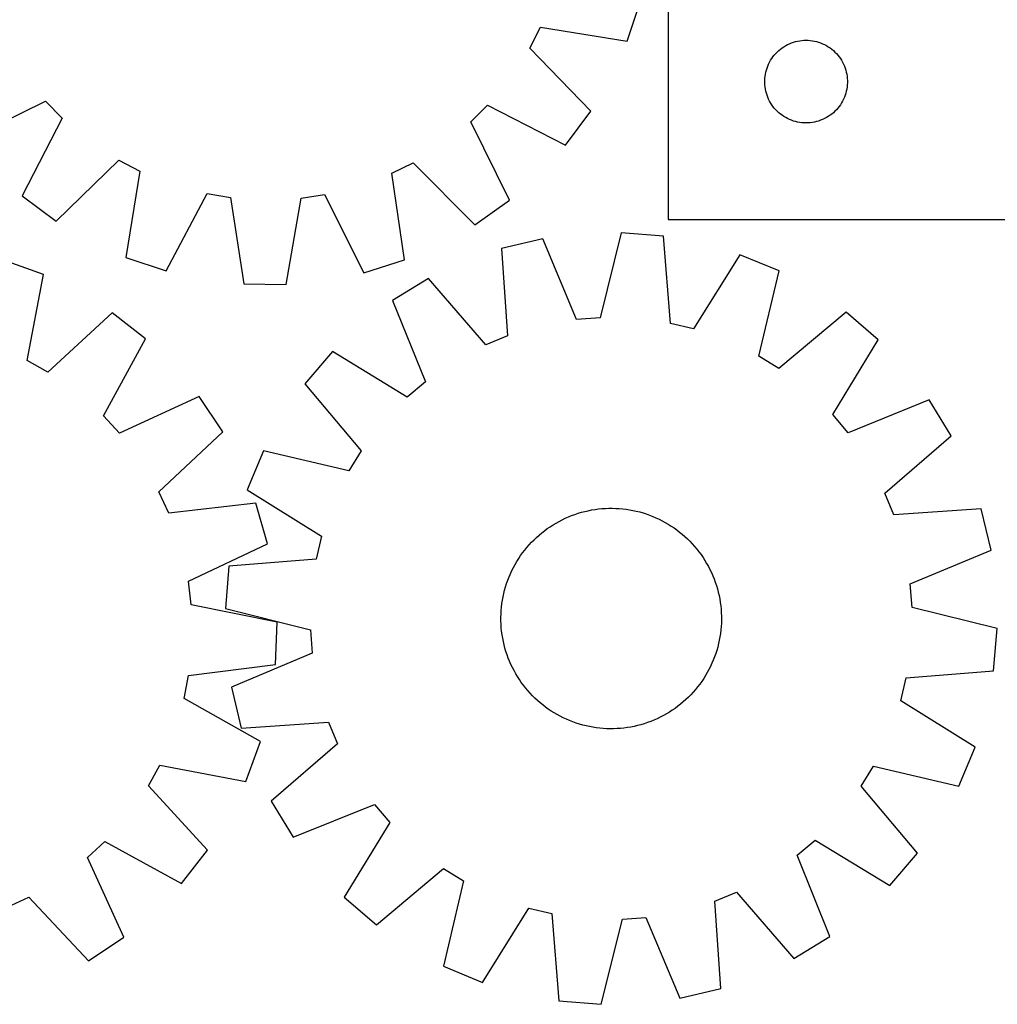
# Model space of a CAD drawing. Header units: millimetres. Extents: x 7 to 1493, y 7 to 2993.
# Tile 9 of 13: x 729 to 1083, y 2116 to 2473. Entities that reach past the tile are written whole.
import ezdxf

# ---------------------------------------------------------------- set-up
doc = ezdxf.new("R2010")
doc.units = ezdxf.units.MM
doc.layers.add('CUT', color=7, linetype='CONTINUOUS', true_color=0x000000)

msp = doc.modelspace()

# ---------------------------------------------------------------- linework, layer by layer
at = {"layer": 'CUT'}
for p, q in [((963.7684, 2500.342787), (963.7684, 2400.342787)), ((948.845474, 2464.980341), (953.73011, 2479.570436)), ((913.528655, 2462.450732), (917.489186, 2470.05557)), ((917.489186, 2470.05557), (948.845474, 2464.980341)), ((1008.477119, 2464.378539), (1009.206678, 2464.632317)), ((1009.206678, 2464.632317), (1009.948333, 2464.848203)), ((1009.948333, 2464.848203), (1010.700119, 2465.025622)), ((1010.700119, 2465.025622), (1011.460041, 2465.164105)), ((1011.460041, 2465.164105), (1012.226085, 2465.263285)), ((1012.226085, 2465.263285), (1012.996219, 2465.322898)), ((1012.996219, 2465.322898), (1013.7684, 2465.342787)), ((1013.7684, 2465.342787), (1014.540581, 2465.322898)), ((1014.540581, 2465.322898), (1015.310715, 2465.263285)), ((1015.310715, 2465.263285), (1016.076759, 2465.164105)), ((1016.076759, 2465.164105), (1016.836681, 2465.025622)), ((1016.836681, 2465.025622), (1017.588467, 2464.848203)), ((1017.588467, 2464.848203), (1018.330123, 2464.632317)), ((1018.330123, 2464.632317), (1019.059681, 2464.378539)), ((935.663242, 2439.668396), (913.528655, 2462.450732)), ((1002.76012, 2460.531887), (1003.299238, 2461.085069)), ((1003.299238, 2461.085069), (1003.866118, 2461.609766)), ((1003.866118, 2461.609766), (1004.459258, 2462.104584)), ((1004.459258, 2462.104584), (1005.077084, 2462.568212)), ((1005.077084, 2462.568212), (1005.717957, 2462.99942)), ((1005.717957, 2462.99942), (1006.380179, 2463.397065)), ((1006.380179, 2463.397065), (1007.061993, 2463.760093)), ((1007.061993, 2463.760093), (1007.761592, 2464.08754)), ((1007.761592, 2464.08754), (1008.477119, 2464.378539)), ((1019.059681, 2464.378539), (1019.775209, 2464.08754)), ((1019.775209, 2464.08754), (1020.474807, 2463.760093)), ((1020.474807, 2463.760093), (1021.156621, 2463.397065)), ((1021.156621, 2463.397065), (1021.818843, 2462.99942)), ((1021.818843, 2462.99942), (1022.459717, 2462.568212)), ((1022.459717, 2462.568212), (1023.077542, 2462.104584)), ((1023.077542, 2462.104584), (1023.670682, 2461.609766)), ((1023.670682, 2461.609766), (1024.237562, 2461.085069)), ((1024.237562, 2461.085069), (1024.776681, 2460.531887)), ((1000.528218, 2457.392438), (1000.908681, 2458.064679)), ((1000.908681, 2458.064679), (1001.323245, 2458.716442)), ((1001.323245, 2458.716442), (1001.770811, 2459.346001)), ((1001.770811, 2459.346001), (1002.250193, 2459.951684)), ((1002.250193, 2459.951684), (1002.76012, 2460.531887)), ((1024.776681, 2460.531887), (1025.286607, 2459.951684)), ((1025.286607, 2459.951684), (1025.765989, 2459.346001)), ((1025.765989, 2459.346001), (1026.213555, 2458.716442)), ((1026.213555, 2458.716442), (1026.62812, 2458.064679)), ((1026.62812, 2458.064679), (1027.008582, 2457.392438)), ((999.169435, 2453.788103), (999.366152, 2454.535071)), ((999.366152, 2454.535071), (999.601062, 2455.270922)), ((999.601062, 2455.270922), (999.873541, 2455.993705)), ((999.873541, 2455.993705), (1000.182866, 2456.701502)), ((1000.182866, 2456.701502), (1000.528218, 2457.392438)), ((1027.008582, 2457.392438), (1027.353934, 2456.701502)), ((1027.353934, 2456.701502), (1027.66326, 2455.993705)), ((1027.66326, 2455.993705), (1027.935739, 2455.270922)), ((1027.935739, 2455.270922), (1028.170648, 2454.535071)), ((1028.170648, 2454.535071), (1028.367366, 2453.788103)), ((998.773373, 2450.729005), (998.813137, 2451.500419)), ((998.773373, 2449.956568), (998.773373, 2450.729005)), ((998.813137, 2451.500419), (998.89256, 2452.268762)), ((998.89256, 2452.268762), (999.011431, 2453.031998)), ((999.011431, 2453.031998), (999.169435, 2453.788103)), ((1028.367366, 2453.788103), (1028.525369, 2453.031998)), ((1028.525369, 2453.031998), (1028.64424, 2452.268762)), ((1028.64424, 2452.268762), (1028.723663, 2451.500419)), ((1028.723663, 2451.500419), (1028.763427, 2450.729005)), ((1028.763427, 2450.729005), (1028.763427, 2449.956568)), ((998.813137, 2449.185155), (998.773373, 2449.956568)), ((998.89256, 2448.416811), (998.813137, 2449.185155)), ((999.011431, 2447.653575), (998.89256, 2448.416811)), ((999.169435, 2446.89747), (999.011431, 2447.653575)), ((999.366152, 2446.150502), (999.169435, 2446.89747)), ((1028.367366, 2446.89747), (1028.170648, 2446.150502)), ((1028.525369, 2447.653575), (1028.367366, 2446.89747)), ((1028.64424, 2448.416811), (1028.525369, 2447.653575)), ((1028.723663, 2449.185155), (1028.64424, 2448.416811)), ((1028.763427, 2449.956568), (1028.723663, 2449.185155)), ((709.378887, 2429.234945), (737.886139, 2443.246059)), ((737.886139, 2443.246059), (743.894899, 2437.129346)), ((999.601062, 2445.414651), (999.366152, 2446.150502)), ((999.873541, 2444.691868), (999.601062, 2445.414651)), ((1000.182866, 2443.984071), (999.873541, 2444.691868)), ((1000.528218, 2443.293135), (1000.182866, 2443.984071)), ((1000.908681, 2442.620895), (1000.528218, 2443.293135)), ((1027.008582, 2443.293135), (1026.62812, 2442.620895)), ((1027.353934, 2443.984071), (1027.008582, 2443.293135)), ((1027.66326, 2444.691868), (1027.353934, 2443.984071)), ((1027.935739, 2445.414651), (1027.66326, 2444.691868)), ((1028.170648, 2446.150502), (1027.935739, 2445.414651)), ((892.139106, 2435.809522), (898.255819, 2441.818281)), ((898.255819, 2441.818281), (926.50909, 2427.301826)), ((926.50909, 2427.301826), (935.663242, 2439.668396)), ((1001.323245, 2441.969131), (1000.908681, 2442.620895)), ((1001.770811, 2441.339572), (1001.323245, 2441.969131)), ((1002.250193, 2440.733889), (1001.770811, 2441.339572)), ((1002.76012, 2440.153687), (1002.250193, 2440.733889)), ((1003.299238, 2439.600504), (1002.76012, 2440.153687)), ((1003.866118, 2439.075808), (1003.299238, 2439.600504)), ((1024.237562, 2439.600504), (1023.670682, 2439.075808)), ((1024.776681, 2440.153687), (1024.237562, 2439.600504)), ((1025.286607, 2440.733889), (1024.776681, 2440.153687)), ((1025.765989, 2441.339572), (1025.286607, 2440.733889)), ((1026.213555, 2441.969131), (1025.765989, 2441.339572)), ((1026.62812, 2442.620895), (1026.213555, 2441.969131)), ((743.894899, 2437.129346), (729.378443, 2408.876076)), ((1004.459258, 2438.58099), (1003.866118, 2439.075808)), ((1005.077084, 2438.117362), (1004.459258, 2438.58099)), ((1005.717957, 2437.686153), (1005.077084, 2438.117362)), ((1006.380179, 2437.288508), (1005.717957, 2437.686153)), ((1007.061993, 2436.92548), (1006.380179, 2437.288508)), ((1007.761592, 2436.598033), (1007.061993, 2436.92548)), ((1008.477119, 2436.307034), (1007.761592, 2436.598033)), ((1009.206678, 2436.053256), (1008.477119, 2436.307034)), ((1009.948333, 2435.837371), (1009.206678, 2436.053256)), ((1018.330123, 2436.053256), (1017.588467, 2435.837371)), ((1019.059681, 2436.307034), (1018.330123, 2436.053256)), ((1019.775209, 2436.598033), (1019.059681, 2436.307034)), ((1020.474807, 2436.92548), (1019.775209, 2436.598033)), ((1021.156621, 2437.288508), (1020.474807, 2436.92548)), ((1021.818843, 2437.686153), (1021.156621, 2437.288508)), ((1022.459717, 2438.117362), (1021.818843, 2437.686153)), ((1023.077542, 2438.58099), (1022.459717, 2438.117362)), ((1023.670682, 2439.075808), (1023.077542, 2438.58099)), ((906.15022, 2407.302269), (892.139106, 2435.809522)), ((1010.700119, 2435.659951), (1009.948333, 2435.837371)), ((1011.460041, 2435.521468), (1010.700119, 2435.659951)), ((1012.226085, 2435.422288), (1011.460041, 2435.521468)), ((1012.996219, 2435.362675), (1012.226085, 2435.422288)), ((1013.7684, 2435.342787), (1012.996219, 2435.362675)), ((1014.540581, 2435.362675), (1013.7684, 2435.342787)), ((1015.310715, 2435.422288), (1014.540581, 2435.362675)), ((1016.076759, 2435.521468), (1015.310715, 2435.422288)), ((1016.836681, 2435.659951), (1016.076759, 2435.521468)), ((1017.588467, 2435.837371), (1016.836681, 2435.659951)), ((741.745013, 2399.721924), (764.527349, 2421.856511)), ((764.527349, 2421.856511), (772.132187, 2417.89598)), ((863.56385, 2417.08196), (871.237999, 2420.906461)), ((871.237999, 2420.906461), (893.622624, 2398.369751)), ((772.132187, 2417.89598), (767.056958, 2386.539692)), ((868.079986, 2385.640279), (863.56385, 2417.08196)), ((729.378443, 2408.876076), (741.745013, 2399.721924)), ((781.647054, 2381.655056), (796.474379, 2409.746428)), ((796.474379, 2409.746428), (804.930881, 2408.329763)), ((804.930881, 2408.329763), (809.793678, 2376.939829)), ((825.179118, 2376.802852), (830.600032, 2408.101229)), ((830.600032, 2408.101229), (839.080417, 2409.367104)), ((839.080417, 2409.367104), (853.405234, 2381.01619)), ((893.622624, 2398.369751), (906.15022, 2407.302269)), ((963.7684, 2400.342787), (1213.7684, 2400.342787)), ((918.223495, 2393.353067), (903.254762, 2389.793913)), ((930.477011, 2364.047332), (918.223495, 2393.353067)), ((946.679184, 2395.530125), (939.02637, 2364.701418)), ((962.015134, 2394.289489), (946.679184, 2395.530125)), ((964.61295, 2362.631534), (962.015134, 2394.289489)), ((903.254762, 2389.793913), (905.503098, 2358.109221)), ((767.056958, 2386.539692), (781.647054, 2381.655056)), ((989.75085, 2387.566702), (972.945997, 2360.611709)), ((1003.952828, 2381.647718), (989.75085, 2387.566702)), ((737.10947, 2380.334619), (722.658306, 2385.616134)), ((853.405234, 2381.01619), (868.079986, 2385.640279)), ((731.179263, 2349.128732), (737.10947, 2380.334619)), ((876.864541, 2378.930117), (863.728269, 2370.919567)), ((897.574297, 2354.845251), (876.864541, 2378.930117)), ((996.640652, 2350.736445), (1003.952828, 2381.647718)), ((809.793678, 2376.939829), (825.179118, 2376.802852)), ((863.728269, 2370.919567), (875.657672, 2341.480408)), ((762.051732, 2366.46561), (738.673032, 2344.961863)), ((774.163527, 2356.976935), (762.051732, 2366.46561)), ((939.02637, 2364.701418), (930.477011, 2364.047332)), ((1028.253607, 2366.68316), (1003.941691, 2346.240423)), ((1039.931423, 2356.665219), (1028.253607, 2366.68316)), ((972.945997, 2360.611709), (964.61295, 2362.631534)), ((905.503098, 2358.109221), (897.574297, 2354.845251)), ((758.880416, 2329.130908), (774.163527, 2356.976935)), ((1023.425022, 2329.526438), (1039.931423, 2356.665219)), ((841.986775, 2352.432456), (831.968834, 2340.754639)), ((869.125557, 2335.926054), (841.986775, 2352.432456)), ((1003.941691, 2346.240423), (996.640652, 2350.736445)), ((738.673032, 2344.961863), (731.179263, 2349.128732)), ((831.968834, 2340.754639), (852.411571, 2316.442723)), ((875.657672, 2341.480408), (869.125557, 2335.926054)), ((793.599268, 2336.079141), (764.71978, 2322.852277)), ((802.186109, 2323.312124), (793.599268, 2336.079141)), ((1058.418534, 2334.923726), (1028.979375, 2322.994323)), ((1066.429084, 2321.787454), (1058.418534, 2334.923726)), ((764.71978, 2322.852277), (758.880416, 2329.130908)), ((1028.979375, 2322.994323), (1023.425022, 2329.526438)), ((779.04611, 2301.551719), (802.186109, 2323.312124)), ((1042.344219, 2301.077697), (1066.429084, 2321.787454)), ((817.004277, 2316.453861), (811.085292, 2302.251883)), ((847.91555, 2309.141685), (817.004277, 2316.453861)), ((852.411571, 2316.442723), (847.91555, 2309.141685)), ((782.659472, 2293.775924), (779.04611, 2301.551719)), ((811.085292, 2302.251883), (838.040286, 2285.44703)), ((1045.608188, 2293.148897), (1042.344219, 2301.077697)), ((814.212823, 2297.431167), (782.659472, 2293.775924)), ((818.434169, 2282.635533), (814.212823, 2297.431167)), ((928.724469, 2292.913472), (929.904333, 2293.345825)), ((929.904333, 2293.345825), (931.097195, 2293.740904)), ((931.097195, 2293.740904), (932.301878, 2294.098319)), ((932.301878, 2294.098319), (933.517193, 2294.417718)), ((933.517193, 2294.417718), (934.741941, 2294.698785)), ((934.741941, 2294.698785), (935.974914, 2294.941243)), ((935.974914, 2294.941243), (937.214893, 2295.144853)), ((937.214893, 2295.144853), (938.460657, 2295.309414)), ((938.460657, 2295.309414), (939.710974, 2295.434764)), ((939.710974, 2295.434764), (940.964613, 2295.520778)), ((940.964613, 2295.520778), (942.220334, 2295.567372)), ((942.220334, 2295.567372), (943.476899, 2295.574499)), ((943.476899, 2295.574499), (944.733068, 2295.542154)), ((944.733068, 2295.542154), (945.987601, 2295.470367)), ((945.987601, 2295.470367), (947.23926, 2295.35921)), ((947.23926, 2295.35921), (948.486811, 2295.208792)), ((948.486811, 2295.208792), (949.72902, 2295.019262)), ((949.72902, 2295.019262), (950.964664, 2294.790807)), ((950.964664, 2294.790807), (952.192522, 2294.523652)), ((952.192522, 2294.523652), (953.411382, 2294.218061)), ((953.411382, 2294.218061), (954.620042, 2293.874335)), ((954.620042, 2293.874335), (955.817309, 2293.492814)), ((955.817309, 2293.492814), (957.002002, 2293.073874)), ((1077.292881, 2295.397233), (1045.608188, 2293.148897)), ((1080.852035, 2280.4285), (1077.292881, 2295.397233)), ((920.925283, 2288.883701), (921.982417, 2289.56302)), ((921.982417, 2289.56302), (923.060367, 2290.208799)), ((923.060367, 2290.208799), (924.15807, 2290.8204)), ((924.15807, 2290.8204), (925.274441, 2291.39722)), ((925.274441, 2291.39722), (926.408381, 2291.938689)), ((926.408381, 2291.938689), (927.558769, 2292.444272)), ((927.558769, 2292.444272), (928.724469, 2292.913472)), ((957.002002, 2293.073874), (958.172951, 2292.617929)), ((958.172951, 2292.617929), (959.329, 2292.125428)), ((959.329, 2292.125428), (960.469009, 2291.596858)), ((960.469009, 2291.596858), (961.591853, 2291.03274)), ((961.591853, 2291.03274), (962.696423, 2290.433631)), ((962.696423, 2290.433631), (963.78163, 2289.800123)), ((963.78163, 2289.800123), (964.846402, 2289.13284)), ((916.925446, 2285.844908), (917.889103, 2286.651365)), ((917.889103, 2286.651365), (918.877616, 2287.427154)), ((918.877616, 2287.427154), (919.890009, 2288.171511)), ((919.890009, 2288.171511), (920.925283, 2288.883701)), ((964.846402, 2289.13284), (965.889689, 2288.43244)), ((965.889689, 2288.43244), (966.910461, 2287.699616)), ((966.910461, 2287.699616), (967.907711, 2286.935091)), ((967.907711, 2286.935091), (968.880455, 2286.139618)), ((968.880455, 2286.139618), (969.827732, 2285.313983)), ((789.702387, 2269.090811), (818.434169, 2282.635533)), ((838.040286, 2285.44703), (836.020461, 2277.113983)), ((913.338012, 2282.328764), (914.192994, 2283.24964)), ((914.192994, 2283.24964), (915.076479, 2284.143206)), ((915.076479, 2284.143206), (915.987597, 2285.00858)), ((915.987597, 2285.00858), (916.925446, 2285.844908)), ((969.827732, 2285.313983), (970.748607, 2284.459001)), ((970.748607, 2284.459001), (971.642173, 2283.575515)), ((971.642173, 2283.575515), (972.507547, 2282.664398)), ((972.507547, 2282.664398), (973.343875, 2281.726548)), ((910.219554, 2278.390721), (910.952378, 2279.411494)), ((910.952378, 2279.411494), (911.716904, 2280.408744)), ((911.716904, 2280.408744), (912.512377, 2281.381487)), ((912.512377, 2281.381487), (913.338012, 2282.328764)), ((973.343875, 2281.726548), (974.150332, 2280.762892)), ((974.150332, 2280.762892), (974.926122, 2279.774379)), ((974.926122, 2279.774379), (975.670479, 2278.761986)), ((1051.5463, 2268.174984), (1080.852035, 2280.4285)), ((836.020461, 2277.113983), (804.362506, 2274.516167)), ((908.218364, 2275.197455), (908.851872, 2276.282662)), ((908.851872, 2276.282662), (909.519155, 2277.347434)), ((909.519155, 2277.347434), (910.219554, 2278.390721)), ((975.670479, 2278.761986), (976.382668, 2277.726712)), ((976.382668, 2277.726712), (977.061988, 2276.669578)), ((977.061988, 2276.669578), (977.707767, 2275.591628)), ((977.707767, 2275.591628), (978.319368, 2274.493925)), ((804.362506, 2274.516167), (803.12187, 2259.180216)), ((906.034066, 2270.673983), (906.526567, 2271.830032)), ((906.526567, 2271.830032), (907.055137, 2272.970041)), ((907.055137, 2272.970041), (907.619255, 2274.092885)), ((907.619255, 2274.092885), (908.218364, 2275.197455)), ((978.319368, 2274.493925), (978.896187, 2273.377553)), ((978.896187, 2273.377553), (979.437656, 2272.243614)), ((979.437656, 2272.243614), (979.94324, 2271.093226)), ((790.736046, 2260.579), (789.702387, 2269.090811)), ((904.77766, 2267.121075), (905.159181, 2268.318342)), ((905.159181, 2268.318342), (905.578121, 2269.503034)), ((905.578121, 2269.503034), (906.034066, 2270.673983)), ((979.94324, 2271.093226), (980.412439, 2269.927525)), ((980.412439, 2269.927525), (980.844792, 2268.747662)), ((980.844792, 2268.747662), (981.239871, 2267.5548)), ((1052.200385, 2259.625625), (1051.5463, 2268.174984)), ((903.861188, 2263.465696), (904.128343, 2264.693554)), ((904.128343, 2264.693554), (904.433934, 2265.912415)), ((904.433934, 2265.912415), (904.77766, 2267.121075)), ((981.239871, 2267.5548), (981.597286, 2266.350117)), ((981.597286, 2266.350117), (981.916685, 2265.134802)), ((981.916685, 2265.134802), (982.197752, 2263.910053)), ((903.292785, 2259.740293), (903.443202, 2260.987843)), ((903.443202, 2260.987843), (903.632733, 2262.230053)), ((903.632733, 2262.230053), (903.861188, 2263.465696)), ((982.197752, 2263.910053), (982.440211, 2262.677081)), ((982.440211, 2262.677081), (982.643821, 2261.437101)), ((982.643821, 2261.437101), (982.808382, 2260.191338)), ((821.874598, 2254.30482), (790.736046, 2260.579)), ((803.12187, 2259.180216), (833.950577, 2251.527402)), ((903.109841, 2257.234101), (903.181627, 2258.488634)), ((903.181627, 2258.488634), (903.292785, 2259.740293)), ((982.808382, 2260.191338), (982.933731, 2258.94102)), ((982.933731, 2258.94102), (983.019745, 2257.687382)), ((983.019745, 2257.687382), (983.066339, 2256.431661)), ((1083.029092, 2251.972811), (1052.200385, 2259.625625)), ((821.317234, 2238.928868), (821.874598, 2254.30482)), ((903.077495, 2255.977931), (903.109841, 2257.234101)), ((903.084623, 2254.721366), (903.077495, 2255.977931)), ((903.131217, 2253.465645), (903.084623, 2254.721366)), ((983.041121, 2253.918927), (982.969335, 2252.664394)), ((983.073467, 2255.175096), (983.041121, 2253.918927)), ((983.066339, 2256.431661), (983.073467, 2255.175096)), ((833.950577, 2251.527402), (834.604662, 2242.978043)), ((903.217231, 2252.212007), (903.131217, 2253.465645)), ((903.34258, 2250.961689), (903.217231, 2252.212007)), ((903.507141, 2249.715926), (903.34258, 2250.961689)), ((982.858178, 2251.412734), (982.70776, 2250.165184)), ((982.969335, 2252.664394), (982.858178, 2251.412734)), ((1081.788456, 2236.636861), (1083.029092, 2251.972811)), ((903.710751, 2248.475946), (903.507141, 2249.715926)), ((903.95321, 2247.242974), (903.710751, 2248.475946)), ((904.234277, 2246.018226), (903.95321, 2247.242974)), ((982.289774, 2247.687331), (982.022619, 2246.459473)), ((982.51823, 2248.922974), (982.289774, 2247.687331)), ((982.70776, 2250.165184), (982.51823, 2248.922974)), ((904.553676, 2244.80291), (904.234277, 2246.018226)), ((904.911091, 2243.598227), (904.553676, 2244.80291)), ((905.30617, 2242.405365), (904.911091, 2243.598227)), ((981.373302, 2244.031952), (980.991781, 2242.834685)), ((981.717028, 2245.240613), (981.373302, 2244.031952)), ((982.022619, 2246.459473), (981.717028, 2245.240613)), ((834.604662, 2242.978043), (805.298927, 2230.724527)), ((905.738523, 2241.225502), (905.30617, 2242.405365)), ((906.207722, 2240.059801), (905.738523, 2241.225502)), ((906.713306, 2238.909413), (906.207722, 2240.059801)), ((980.116896, 2240.479044), (979.624395, 2239.322995)), ((980.572841, 2241.649993), (980.116896, 2240.479044)), ((980.991781, 2242.834685), (980.572841, 2241.649993)), ((789.806137, 2234.925681), (821.317234, 2238.928868)), ((907.254775, 2237.775474), (906.713306, 2238.909413)), ((907.831594, 2236.659102), (907.254775, 2237.775474)), ((908.443195, 2235.5614), (907.831594, 2236.659102)), ((978.531707, 2237.060142), (977.932599, 2235.955572)), ((979.095825, 2238.182986), (978.531707, 2237.060142)), ((979.624395, 2239.322995), (979.095825, 2238.182986)), ((1050.130502, 2234.039045), (1081.788456, 2236.636861)), ((788.15891, 2226.51105), (789.806137, 2234.925681)), ((909.088974, 2234.483449), (908.443195, 2235.5614)), ((909.768294, 2233.426316), (909.088974, 2234.483449)), ((910.480483, 2232.391041), (909.768294, 2233.426316)), ((975.931408, 2232.762306), (975.198584, 2231.741534)), ((976.631807, 2233.805593), (975.931408, 2232.762306)), ((977.29909, 2234.870365), (976.631807, 2233.805593)), ((977.932599, 2235.955572), (977.29909, 2234.870365)), ((1048.110676, 2225.705997), (1050.130502, 2234.039045)), ((805.298927, 2230.724527), (808.858082, 2215.755794)), ((911.22484, 2231.378648), (910.480483, 2232.391041)), ((912.00063, 2230.390136), (911.22484, 2231.378648)), ((912.807087, 2229.426479), (912.00063, 2230.390136)), ((913.643415, 2228.488629), (912.807087, 2229.426479)), ((973.638585, 2229.77154), (972.812951, 2228.824263)), ((974.434058, 2230.744284), (973.638585, 2229.77154)), ((975.198584, 2231.741534), (974.434058, 2230.744284)), ((815.834605, 2210.921609), (788.15891, 2226.51105)), ((914.508789, 2227.577512), (913.643415, 2228.488629)), ((915.402355, 2226.694026), (914.508789, 2227.577512)), ((916.323231, 2225.839044), (915.402355, 2226.694026)), ((917.270508, 2225.013409), (916.323231, 2225.839044)), ((969.225516, 2225.308119), (968.261859, 2224.501663)), ((970.163365, 2226.144447), (969.225516, 2225.308119)), ((971.074483, 2227.009821), (970.163365, 2226.144447)), ((971.957968, 2227.903387), (971.074483, 2227.009821)), ((972.812951, 2228.824263), (971.957968, 2227.903387)), ((1075.06567, 2208.901144), (1048.110676, 2225.705997)), ((918.243251, 2224.217937), (917.270508, 2225.013409)), ((919.240501, 2223.453411), (918.243251, 2224.217937)), ((920.261273, 2222.720587), (919.240501, 2223.453411)), ((921.30456, 2222.020188), (920.261273, 2222.720587)), ((922.369333, 2221.352905), (921.30456, 2222.020188)), ((965.225679, 2222.269326), (964.168545, 2221.590007)), ((966.260953, 2222.981516), (965.225679, 2222.269326)), ((967.273346, 2223.725873), (966.260953, 2222.981516)), ((968.261859, 2224.501663), (967.273346, 2223.725873)), ((923.454539, 2220.719396), (922.369333, 2221.352905)), ((924.55911, 2220.120287), (923.454539, 2220.719396)), ((925.681953, 2219.556169), (924.55911, 2220.120287)), ((926.821962, 2219.027599), (925.681953, 2219.556169)), ((927.978012, 2218.535099), (926.821962, 2219.027599)), ((929.14896, 2218.079153), (927.978012, 2218.535099)), ((957.426493, 2218.239555), (956.246629, 2217.807203)), ((958.592194, 2218.708755), (957.426493, 2218.239555)), ((959.742581, 2219.214339), (958.592194, 2218.708755)), ((960.876521, 2219.755807), (959.742581, 2219.214339)), ((961.992893, 2220.332627), (960.876521, 2219.755807)), ((963.090595, 2220.944228), (961.992893, 2220.332627)), ((964.168545, 2221.590007), (963.090595, 2220.944228)), ((808.858082, 2215.755794), (840.542774, 2218.00413)), ((840.542774, 2218.00413), (843.806743, 2210.07533)), ((930.333653, 2217.660214), (929.14896, 2218.079153)), ((931.53092, 2217.278692), (930.333653, 2217.660214)), ((932.73958, 2216.934967), (931.53092, 2217.278692)), ((933.95844, 2216.629375), (932.73958, 2216.934967)), ((935.186298, 2216.36222), (933.95844, 2216.629375)), ((936.421942, 2216.133765), (935.186298, 2216.36222)), ((937.664152, 2215.944235), (936.421942, 2216.133765)), ((938.911702, 2215.793817), (937.664152, 2215.944235)), ((940.163361, 2215.68266), (938.911702, 2215.793817)), ((941.417894, 2215.610873), (940.163361, 2215.68266)), ((942.674063, 2215.578528), (941.417894, 2215.610873)), ((943.930628, 2215.585656), (942.674063, 2215.578528)), ((945.18635, 2215.63225), (943.930628, 2215.585656)), ((946.439988, 2215.718264), (945.18635, 2215.63225)), ((947.690305, 2215.843613), (946.439988, 2215.718264)), ((948.936069, 2216.008174), (947.690305, 2215.843613)), ((950.176049, 2216.211784), (948.936069, 2216.008174)), ((951.409021, 2216.454242), (950.176049, 2216.211784)), ((952.633769, 2216.73531), (951.409021, 2216.454242)), ((953.849084, 2217.054708), (952.633769, 2216.73531)), ((955.053767, 2217.412124), (953.849084, 2217.054708)), ((956.246629, 2217.807203), (955.053767, 2217.412124)), ((810.55309, 2196.470444), (815.834605, 2210.921609)), ((843.806743, 2210.07533), (819.721878, 2189.365574)), ((1069.146686, 2194.699166), (1075.06567, 2208.901144)), ((775.180333, 2194.906883), (779.347202, 2202.400651)), ((779.347202, 2202.400651), (810.55309, 2196.470444)), ((1033.739391, 2194.710304), (1038.235412, 2202.011343)), ((1038.235412, 2202.011343), (1069.146686, 2194.699166)), ((796.68408, 2171.528183), (775.180333, 2194.906883)), ((1054.182128, 2170.398388), (1033.739391, 2194.710304)), ((819.721878, 2189.365574), (827.732428, 2176.229302)), ((827.732428, 2176.229302), (857.171587, 2188.158705)), ((857.171587, 2188.158705), (862.72594, 2181.626589)), ((862.72594, 2181.626589), (846.219539, 2154.487808)), ((753.070748, 2168.860135), (759.349378, 2174.699499)), ((759.349378, 2174.699499), (787.195406, 2159.416387)), ((1010.49329, 2169.67262), (1017.025405, 2175.226973)), ((1017.025405, 2175.226973), (1044.164187, 2158.720571)), ((766.297611, 2139.980647), (753.070748, 2168.860135)), ((787.195406, 2159.416387), (796.68408, 2171.528183)), ((1022.422693, 2140.23346), (1010.49329, 2169.67262)), ((1044.164187, 2158.720571), (1054.182128, 2170.398388)), ((857.897356, 2144.469867), (882.209272, 2164.912604)), ((882.209272, 2164.912604), (889.51031, 2160.416583)), ((889.51031, 2160.416583), (882.198134, 2129.505309)), ((723.994395, 2150.920443), (731.77019, 2154.533804)), ((731.77019, 2154.533804), (753.530595, 2131.393806)), ((846.219539, 2154.487808), (857.897356, 2144.469867)), ((980.647865, 2153.043807), (988.576665, 2156.307776)), ((988.576665, 2156.307776), (1009.286421, 2132.22291)), ((896.400112, 2123.586325), (913.204965, 2150.541318)), ((913.204965, 2150.541318), (921.538012, 2148.521493)), ((982.8962, 2121.359114), (980.647865, 2153.043807)), ((921.538012, 2148.521493), (924.135828, 2116.863538)), ((947.124592, 2146.45161), (955.673952, 2147.105695)), ((955.673952, 2147.105695), (967.927467, 2117.79996)), ((939.471778, 2115.622902), (947.124592, 2146.45161)), ((753.530595, 2131.393806), (766.297611, 2139.980647)), ((1009.286421, 2132.22291), (1022.422693, 2140.23346)), ((882.198134, 2129.505309), (896.400112, 2123.586325)), ((967.927467, 2117.79996), (982.8962, 2121.359114)), ((924.135828, 2116.863538), (939.471778, 2115.622902))]:
    msp.add_line(p, q, dxfattribs=at)

doc.saveas('drawing.dxf')
